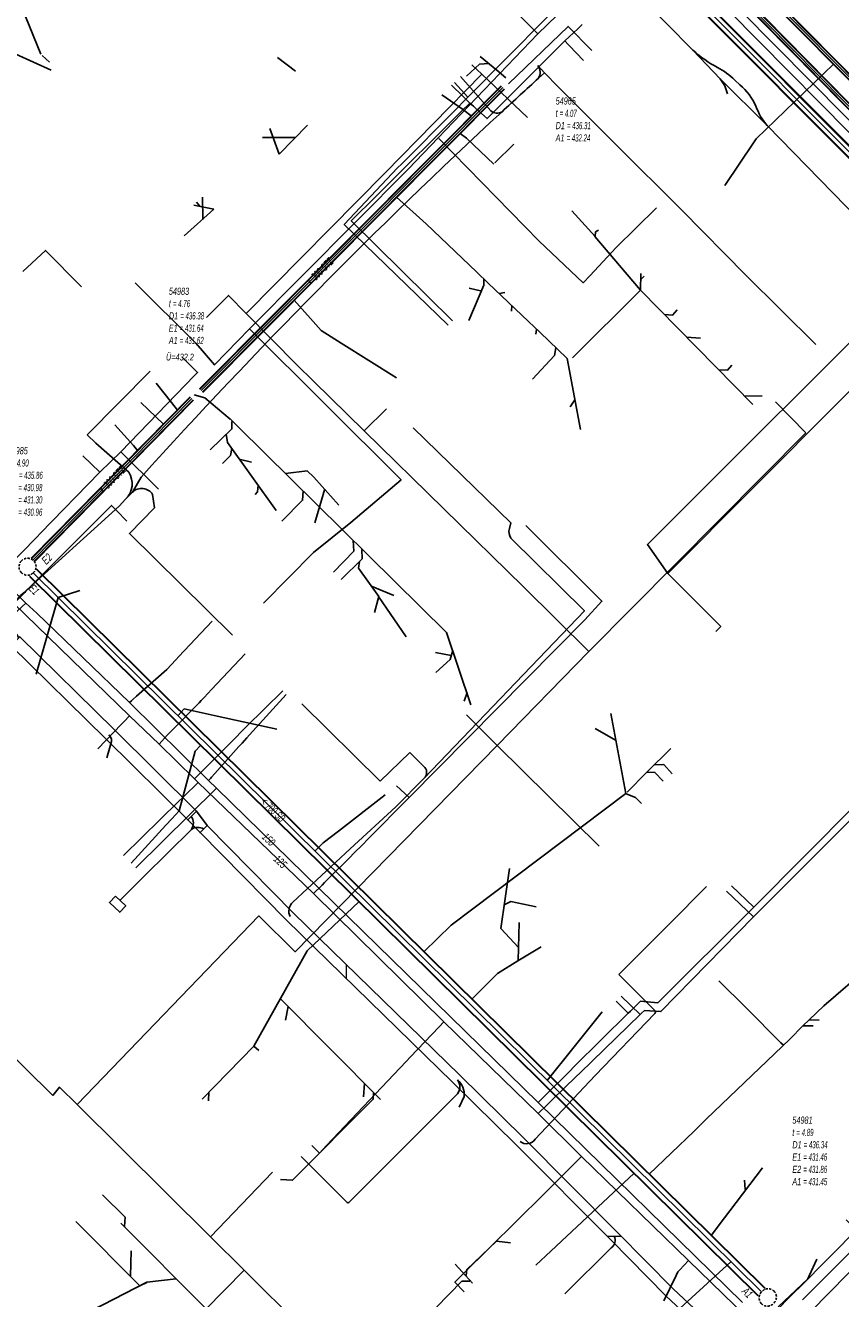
# Model space of a CAD drawing. Header units: metres. Extents: x 2695563 to 2696938, y 1260544 to 1262032.
# Tile 30 of 256: x 2695838 to 2695895, y 1261001 to 1261090. Entities that reach past the tile are written whole.
import ezdxf

# ---------------------------------------------------------------- set-up
doc = ezdxf.new("R2010")
doc.units = ezdxf.units.M
doc.linetypes.add('AUSGEZOGEN', pattern=[0])
doc.linetypes.add('STRICHLINIE2_S3', pattern=[0.25, 0.15, -0.1])
for name, color, linetype in [('AW_LK_ Haltung Text', 7, 'AUSGEZOGEN'), ('AW_LK_Ein-Auslauftext', 24, 'AUSGEZOGEN'), ('AW_LK_Haltung', 24, 'AUSGEZOGEN'), ('AW_LK_Normschacht Text', 24, 'AUSGEZOGEN'), ('AW_LK_Schacht Detailpolygon', 24, 'AUSGEZOGEN'), ('EW_LK_Bauwerk_FL_Linie_Punkt', 1, 'AUSGEZOGEN'), ('EW_LK_Trasseabs', 1, 'AUSGEZOGEN'), ('EW_LK_Trasserand', 1, 'AUSGEZOGEN'), ('FM_LK_SW_TRASSEKANTE', 94, 'AUSGEZOGEN'), ('GA_LK_Leitung', 32, 'AUSGEZOGEN'), ('GA_LK_Leitung_Text', 32, 'AUSGEZOGEN'), ('TV_LK_LEITUNG', 92, 'AUSGEZOGEN'), ('WA_LK_Leitung', 171, 'AUSGEZOGEN'), ('WA_LK_Leitung_Text', 171, 'AUSGEZOGEN')]:
    doc.layers.add(name, color=color, linetype=linetype)
doc.styles.add('ARIAL', font='arial.ttf')
pattern_1 = [(0, (2708005, 1273150), (6075, 6075), [6075, -6075]), (90, (2708005, 1273150), (-6075, 6075), [6075, -6075])]

# ---------------------------------------------------------------- blocks, each defined once
blk = doc.blocks.new('COMPLEXOBJECT_1523')
at = {"layer": 'AW_LK_Schacht Detailpolygon', "color": 24, "linetype": 'STRICHLINIE2_S3', "transparency": 33554687}
for centre, radius, start, end in [((5889.127, 11001.453), 0.587, 135.93559, 222.2071), ((5889.171, 11001.505), 0.585, 43.4465, 142.59935), ((5889.171, 11001.505), 0.586, 315.92018, 43.51464), ((5889.127, 11001.454), 0.587, 222.34108, 322.49973)]:
    blk.add_arc(centre, radius, start, end, dxfattribs=at)
blk = doc.blocks.new('COMPLEXOBJECT_1524')
at = {"layer": 'AW_LK_Schacht Detailpolygon', "color": 24, "linetype": 'STRICHLINIE2_S3', "transparency": 33554687}
for centre, radius, start, end in [((5837.244, 11052.71), 0.592, 51.43578, 138.29027), ((5837.245, 11052.712), 0.59, 312.00023, 51.43649), ((5837.229, 11052.698), 0.589, 136.44851, 223.41002), ((5837.231, 11052.697), 0.589, 223.16107, 313.97132)]:
    blk.add_arc(centre, radius, start, end, dxfattribs=at)
blk = doc.blocks.new('COMPLEXOBJECT_2342')
at = {"layer": 'EW_LK_Trasseabs', "color": 1, "linetype": 'AUSGEZOGEN', "transparency": 33554687}
blk.add_line((5859.78, 11008.144), (5867.387, 11015.755), dxfattribs=at)
blk.add_arc((5859.719, 11008.213), 0.0917, 231.39052, 311.52219, dxfattribs=at)
blk = doc.blocks.new('COMPLEXOBJECT_2343')
at = {"layer": 'EW_LK_Trasseabs', "color": 1, "linetype": 'AUSGEZOGEN', "transparency": 33554687}
blk.add_line((5872.846, 11012.563), (5877.039, 11017.048), dxfattribs=at)
blk.add_arc((5872.243, 11012.993), 0.741, 231.58753, 324.47644, dxfattribs=at)
blk = doc.blocks.new('COMPLEXOBJECT_2381')
at = {"layer": 'EW_LK_Trasseabs', "color": 1, "linetype": 'AUSGEZOGEN', "transparency": 33554687}
for p, q in [((5881.237, 11021.591), (5879.547, 11023.27)), ((5877.039, 11017.048), (5881.232, 11021.372))]:
    blk.add_line(p, q, dxfattribs=at)
blk.add_arc((5881.115, 11021.484), 0.162, 316.27601, 41.1082, dxfattribs=at)
blk = doc.blocks.new('COMPLEXOBJECT_2401')
at = {"layer": 'EW_LK_Trasseabs', "color": 1, "linetype": 'AUSGEZOGEN', "transparency": 33554687}
blk.add_lwpolyline([(5865.048, 11037.873), (5876.292, 11049.623), (5871.137, 11054.711)], dxfattribs=at)
blk.add_arc((5871.69, 11055.128), 0.692, 158.83737, 217.03781, dxfattribs=at)
blk = doc.blocks.new('COMPLEXOBJECT_2519')
at = {"layer": 'EW_LK_Trasseabs', "color": 1, "linetype": 'AUSGEZOGEN', "transparency": 33554687}
blk.add_line((5888.481, 10996.73), (5893.389, 11001.742), dxfattribs=at)
blk.add_arc((5888.721, 10996.368), 0.434, 123.63211, 214.58286, dxfattribs=at)
blk = doc.blocks.new('COMPLEXOBJECT_2582')
at = {"layer": 'EW_LK_Trasseabs', "color": 1, "linetype": 'AUSGEZOGEN', "transparency": 33554687}
blk.add_lwpolyline([(5836.909, 11050.822), (5843.653, 11056.948), (5844.119, 11057.448)], dxfattribs=at)
blk.add_arc((5838.24, 11049.146), 2.14, 128.4507, 221.50115, dxfattribs=at)
blk = doc.blocks.new('COMPLEXOBJECT_2583')
at = {"layer": 'EW_LK_Trasseabs', "color": 1, "linetype": 'AUSGEZOGEN', "transparency": 33554687}
blk.add_line((5844.332, 11059.325), (5842.035, 11061.37), dxfattribs=at)
blk.add_arc((5843.094, 11058.515), 1.48, 313.85786, 33.1938, dxfattribs=at)
blk = doc.blocks.new('COMPLEXOBJECT_2584')
at = {"layer": 'EW_LK_Trasseabs', "color": 1, "linetype": 'AUSGEZOGEN', "transparency": 33554687}
blk.add_line((5855.841, 11029.188), (5859.863, 11032.92), dxfattribs=at)
blk.add_arc((5856.422, 11028.559), 0.856, 132.72537, 206.25505, dxfattribs=at)
blk = doc.blocks.new('COMPLEXOBJECT_2593')
at = {"layer": 'EW_LK_Trasseabs', "color": 1, "linetype": 'AUSGEZOGEN', "transparency": 33554687}
blk.add_line((5842.802, 11039.307), (5843.08, 11040.287), dxfattribs=at)
blk.add_arc((5842.67, 11040.523), 0.473, 330.05362, 54.92608, dxfattribs=at)
blk = doc.blocks.new('COMPLEXOBJECT_2594')
at = {"layer": 'EW_LK_Trasseabs', "color": 1, "linetype": 'AUSGEZOGEN', "transparency": 33554687}
blk.add_line((5867.519, 11014.809), (5867.855, 11015.575), dxfattribs=at)
blk.add_arc((5866.581, 11015.724), 1.282, 353.34257, 51.4227, dxfattribs=at)
blk = doc.blocks.new('COMPLEXOBJECT_2607')
at = {"layer": 'EW_LK_Trasseabs', "color": 1, "linetype": 'AUSGEZOGEN', "transparency": 33554687}
blk.add_line((5865.111, 11038.637), (5864.732, 11039.009), dxfattribs=at)
blk.add_arc((5864.659, 11038.29), 0.57, 313.06378, 37.50824, dxfattribs=at)
blk = doc.blocks.new('COMPLEXOBJECT_2640')
at = {"layer": 'EW_LK_Trasseabs', "color": 1, "linetype": 'AUSGEZOGEN', "transparency": 33554687}
blk.add_line((5887.201, 11086.492), (5886.851, 11086.815), dxfattribs=at)
for centre, radius, start, end in [((5889.782, 11095.405), 8.755, 227.81828, 241.63145), ((5883.069, 11082.864), 5.469, 46.25012, 62.17336), ((5884.051, 11082.971), 4.725, 25.42124, 48.18335), ((5892.287, 11086.376), 4.201, 199.13266, 220.886)]:
    blk.add_arc(centre, radius, start, end, dxfattribs=at)
blk = doc.blocks.new('COMPLEXOBJECT_2695')
at = {"layer": 'EW_LK_Trasseabs', "color": 1, "linetype": 'AUSGEZOGEN', "transparency": 33554687}
blk.add_line((5869.73, 11084.662), (5867.594, 11087.079), dxfattribs=at)
blk.add_arc((5870.165, 11085.181), 0.677, 230.04091, 301.06109, dxfattribs=at)

msp = doc.modelspace()

# ---------------------------------------------------------------- hatches: boundary and pattern name
at = {"layer": 'EW_LK_Bauwerk_FL_Linie_Punkt', "lineweight": 18, "transparency": 33554687}
h = msp.add_hatch(dxfattribs=at)
h.set_pattern_fill('MUSTER', color=1, scale=2025, style=0, pattern_type=2)
h.set_pattern_definition([(0, (2699905, 1265050), (2025, 2025), [2025, -2025]), (90, (2699905, 1265050), (-2025, 2025), [2025, -2025])])
h.paths.add_polyline_path([(2695844.369, 1261029.425), (2695843.947, 1261028.975), (2695844.677, 1261028.291), (2695845.098, 1261028.741)], flags=0)
at = {"layer": 'EW_LK_Trasserand', "lineweight": 18, "transparency": 33554687}
h = msp.add_hatch(dxfattribs=at)
h.set_pattern_fill('MUSTER', color=1, scale=6075, style=0, pattern_type=2)
h.set_pattern_definition(pattern_1)
h.paths.add_polyline_path([(2695850.059, 1261035.386), (2695844.284, 1261041.097), (2695837.666, 1261047.599), (2695837.05, 1261046.971), (2695843.667, 1261040.471), (2695849.44, 1261034.76)], flags=0)
h = msp.add_hatch(dxfattribs=at)
h.set_pattern_fill('MUSTER', color=1, scale=6075, style=0, pattern_type=2)
h.set_pattern_definition(pattern_1)
h.paths.add_polyline_path([(2695849.44, 1261034.76), (2695850.313, 1261033.877), (2695850.811, 1261034.369), (2695850.059, 1261035.386)], flags=0)
h = msp.add_hatch(dxfattribs=at)
h.set_pattern_fill('MUSTER', color=1, scale=6075, style=0, pattern_type=2)
h.set_pattern_definition(pattern_1)
h.paths.add_polyline_path([(2695887.908, 1260997.747), (2695883.488, 1261001.887), (2695879.603, 1261005.82), (2695873, 1261012.471), (2695868.491, 1261016.889), (2695856.871, 1261028.238), (2695850.811, 1261034.369), (2695850.313, 1261033.877), (2695856.377, 1261027.741), (2695868.001, 1261016.389), (2695872.507, 1261011.974), (2695879.106, 1261005.327), (2695883, 1261001.385), (2695887.43, 1260997.236)], flags=0)

# ---------------------------------------------------------------- linework, layer by layer
at = {"layer": 'AW_LK_Haltung', "linetype": 'AUSGEZOGEN', "transparency": 33554687}
for p, q in [((2695922.982, 1261059.516), (2695867.239, 1261115.988)), ((2695922.996, 1261059.53), (2695867.253, 1261116.002)), ((2695923.01, 1261059.544), (2695867.267, 1261116.016)), ((2695922.768, 1261059.306), (2695867.025, 1261115.778)), ((2695922.782, 1261059.32), (2695867.039, 1261115.792)), ((2695922.796, 1261059.334), (2695867.053, 1261115.806)), ((2695871.415, 1261086.229), (2695850.26, 1261064.977)), ((2695871.429, 1261086.215), (2695850.274, 1261064.963)), ((2695871.443, 1261086.201), (2695850.288, 1261064.949)), ((2695871.627, 1261086.017), (2695850.472, 1261064.765)), ((2695871.641, 1261086.003), (2695850.486, 1261064.751)), ((2695871.655, 1261085.989), (2695850.5, 1261064.737)), ((2695849.605, 1261064.421), (2695838.462, 1261053.102)), ((2695849.619, 1261064.407), (2695838.476, 1261053.088)), ((2695849.633, 1261064.393), (2695838.49, 1261053.074)), ((2695849.819, 1261064.211), (2695838.676, 1261052.892)), ((2695849.833, 1261064.197), (2695838.69, 1261052.878)), ((2695849.847, 1261064.183), (2695838.704, 1261052.864)), ((2695889.416, 1261001.408), (2695838.35, 1261051.82)), ((2695889.43, 1261001.422), (2695838.364, 1261051.834)), ((2695889.444, 1261001.436), (2695838.378, 1261051.848)), ((2695889.908, 1261001.906), (2695838.842, 1261052.318)), ((2695889.922, 1261001.92), (2695838.856, 1261052.332)), ((2695889.936, 1261001.934), (2695838.87, 1261052.346))]:
    msp.add_line(p, q, dxfattribs=at)
at = {"layer": 'AW_LK_Haltung', "color": 255, "transparency": 33554687}
for p, q in [((2695922.889, 1261059.425), (2695867.146, 1261115.897)), ((2695871.535, 1261086.109), (2695850.38, 1261064.857)), ((2695849.726, 1261064.302), (2695838.583, 1261052.983)), ((2695889.676, 1261001.671), (2695838.61, 1261052.083))]:
    msp.add_line(p, q, dxfattribs=at)
at = {"layer": 'AW_LK_Haltung', "color": 24, "linetype": 'AUSGEZOGEN', "transparency": 33554687}
for p, q in [((2695839.141, 1261088.449), (2695838.063, 1261091.08)), ((2695839.748, 1261087.883), (2695839.229, 1261088.361)), ((2695855.738, 1261088.217), (2695856.998, 1261087.242)), ((2695867.27, 1261085.59), (2695868.784, 1261084.547)), ((2695855.197, 1261083.243), (2695855.853, 1261081.426)), ((2695855.853, 1261081.426), (2695857.846, 1261083.463)), ((2695854.678, 1261082.596), (2695857.004, 1261082.604)), ((2695872.318, 1261082.134), (2695870.989, 1261080.827)), ((2695887.113, 1261079.248), (2695889.168, 1261082.31)), ((2695849.868, 1261077.862), (2695851.278, 1261077.574)), ((2695850.058, 1261078.06), (2695850.285, 1261077.783)), ((2695850.485, 1261078.413), (2695850.492, 1261076.866)), ((2695866.175, 1261076.542), (2695864.093, 1261078.421)), ((2695851.278, 1261077.574), (2695849.2, 1261075.703)), ((2695876.387, 1261077.472), (2695878.024, 1261075.666)), ((2695869.72, 1261073.162), (2695866.175, 1261076.542)), ((2695877.987, 1261075.673), (2695881.192, 1261071.904)), ((2695870.516, 1261072.403), (2695869.72, 1261073.162)), ((2695873.335, 1261069.709), (2695870.516, 1261072.403)), ((2695881.222, 1261073.081), (2695881.188, 1261071.908)), ((2695881.447, 1261072.881), (2695881.221, 1261072.643)), ((2695869.173, 1261072.032), (2695870.075, 1261071.823)), ((2695871.672, 1261071.728), (2695871.29, 1261071.665)), ((2695881.196, 1261071.908), (2695876.432, 1261067.149)), ((2695889.076, 1261063.875), (2695881.188, 1261071.909)), ((2695858.791, 1261069.083), (2695856.897, 1261071.191)), ((2695872.16, 1261070.429), (2695872.179, 1261070.814)), ((2695874.129, 1261068.947), (2695873.335, 1261069.709)), ((2695873.863, 1261068.807), (2695873.913, 1261069.155)), ((2695876.055, 1261067.099), (2695874.129, 1261068.947)), ((2695885.402, 1261068.544), (2695884.419, 1261068.604)), ((2695876.982, 1261062.125), (2695876.063, 1261067.099)), ((2695889.737, 1261064.493), (2695888.494, 1261064.469)), ((2695846.165, 1261064.029), (2695847.741, 1261062.507)), ((2695876.269, 1261063.719), (2695876.584, 1261064.206)), ((2695853.911, 1261059.839), (2695853.058, 1261060.061)), ((2695860.04, 1261056.824), (2695858.283, 1261058.791)), ((2695858.366, 1261055.601), (2695859.053, 1261057.982)), ((2695841.884, 1261050.838), (2695840.359, 1261050.357)), ((2695863.903, 1261050.494), (2695862.375, 1261051.131)), ((2695838.82, 1261044.99), (2695840.359, 1261050.357)), ((2695864.762, 1261047.592), (2695862.83, 1261050.43)), ((2695869.308, 1261042.828), (2695867.6, 1261047.897)), ((2695866.813, 1261046.507), (2695867.92, 1261046.287)), ((2695868.823, 1261043.094), (2695869.028, 1261043.704)), ((2695855.7, 1261041.134), (2695851.5, 1261042.044)), ((2695879.108, 1261042.213), (2695880.164, 1261036.614)), ((2695878.016, 1261041.181), (2695879.447, 1261040.345)), ((2695883.325, 1261039.76), (2695881.64, 1261038.101)), ((2695863.288, 1261036.517), (2695860.014, 1261033.971)), ((2695871.999, 1261031.356), (2695871.407, 1261027.163)), ((2695871.411, 1261027.16), (2695872.646, 1261025.817)), ((2695872.69, 1261027.565), (2695872.608, 1261024.898)), ((2695898.09, 1261025.225), (2695894.051, 1261021.739)), ((2695871.17, 1261023.994), (2695869.395, 1261022.212)), ((2695888.6, 1261021.579), (2695886.692, 1261023.49)), ((2695862.952, 1261015.174), (2695855.94, 1261022.228)), ((2695856.3, 1261020.729), (2695856.476, 1261021.684)), ((2695891.035, 1261019.139), (2695888.6, 1261021.579)), ((2695878.508, 1261021.31), (2695876.457, 1261018.74)), ((2695893.72, 1261020.735), (2695893.034, 1261020.738)), ((2695893.299, 1261020.319), (2695892.591, 1261020.326)), ((2695850.454, 1261015.192), (2695854.071, 1261018.912)), ((2695854.418, 1261018.597), (2695854.071, 1261018.912)), ((2695876.457, 1261018.74), (2695874.66, 1261016.494)), ((2695891.23, 1261018.967), (2695891.035, 1261019.139)), ((2695861.762, 1261015.36), (2695861.84, 1261016.276)), ((2695850.904, 1261015.061), (2695850.924, 1261015.675)), ((2695884.925, 1261012.931), (2695881.811, 1261009.921)), ((2695874.563, 1261004.198), (2695880.75, 1261009.99)), ((2695888.48, 1261009.514), (2695888.532, 1261008.85)), ((2695887.082, 1261006.875), (2695886.144, 1261005.622)), ((2695845.481, 1261004.562), (2695845.418, 1261002.788)), ((2695868.201, 1261003.615), (2695869.425, 1261002.296)), ((2695873.859, 1261003.562), (2695874.563, 1261004.198)), ((2695883.156, 1260999.796), (2695887.541, 1261003.779)), ((2695893.57, 1261003.979), (2695893.027, 1261002.809)), ((2695839.748, 1260998.856), (2695846.576, 1261002.35)), ((2695846.568, 1261002.35), (2695848.64, 1261002.589))]:
    msp.add_line(p, q, dxfattribs=at)
for points in [[(2695877.771, 1261088.711), (2695876.116, 1261090.39), (2695871.939, 1261086.356)], [(2695839.856, 1261087.312), (2695837.388, 1261088.456), (2695837.213, 1261088.715)], [(2695868.984, 1261086.897), (2695869.902, 1261087.74), (2695870.548, 1261087.791)], [(2695869.959, 1261088.278), (2695871.114, 1261087.321), (2695871.756, 1261086.776)], [(2695889.168, 1261082.31), (2695889.309, 1261082.518), (2695894.735, 1261087.734)], [(2695868.784, 1261084.547), (2695869.136, 1261084.258), (2695869.321, 1261084.121)], [(2695870.901, 1261080.739), (2695868.989, 1261082.557), (2695868.554, 1261082.873)], [(2695878.24, 1261076.118), (2695878.047, 1261075.986), (2695878.011, 1261075.685)], [(2695869.149, 1261069.776), (2695870.207, 1261072.246), (2695870.204, 1261072.701)], [(2695883.776, 1261070.519), (2695883.444, 1261070.156), (2695882.888, 1261070.203)], [(2695864.085, 1261065.757), (2695860.21, 1261068.191), (2695858.791, 1261069.083)], [(2695873.628, 1261065.672), (2695875.175, 1261067.323), (2695875.262, 1261067.861)], [(2695887.606, 1261066.634), (2695887.298, 1261066.303), (2695886.683, 1261066.315)], [(2695847.225, 1261065.372), (2695848.31, 1261064.032), (2695848.718, 1261063.494)], [(2695852.428, 1261062.869), (2695850.641, 1261064.353), (2695849.892, 1261064.575)], [(2695844.332, 1261062.469), (2695845.638, 1261061.02), (2695845.92, 1261060.657)], [(2695851.007, 1261060.698), (2695852.536, 1261062.177), (2695852.536, 1261062.686)], [(2695867.6, 1261047.897), (2695853.004, 1261062.294), (2695852.422, 1261062.875)], [(2695855.654, 1261056.455), (2695852.23, 1261061.22), (2695852.149, 1261061.811)], [(2695851.875, 1261059.751), (2695852.445, 1261060.319), (2695852.537, 1261060.803)], [(2695858.283, 1261058.791), (2695857.808, 1261059.237), (2695856.306, 1261059.044)], [(2695854.161, 1261057.575), (2695854.344, 1261057.755), (2695854.383, 1261058.226)], [(2695856.045, 1261055.716), (2695857.502, 1261057.175), (2695857.528, 1261057.803)], [(2695859.677, 1261052.13), (2695861.081, 1261053.609), (2695861.055, 1261054.355)], [(2695860.204, 1261051.61), (2695861.683, 1261053.073), (2695861.657, 1261053.727)], [(2695862.533, 1261049.303), (2695862.839, 1261050.421), (2695861.421, 1261052.422), (2695861.489, 1261052.871)], [(2695866.835, 1261045.1), (2695867.839, 1261046.01), (2695868.002, 1261046.563)], [(2695851.5, 1261042.044), (2695849.198, 1261042.542), (2695848.756, 1261042.067)], [(2695848.332, 1261034.851), (2695848.835, 1261035.392), (2695849.955, 1261039.594), (2695850.37, 1261039.994)], [(2695883.427, 1261038), (2695882.82, 1261038.652), (2695882.202, 1261038.629)], [(2695882.79, 1261037.489), (2695882.202, 1261038.09), (2695881.64, 1261038.101), (2695880.253, 1261036.703)], [(2695880.164, 1261036.614), (2695867.927, 1261027.386), (2695866.012, 1261025.524)], [(2695881.268, 1261035.905), (2695880.837, 1261036.335), (2695880.179, 1261036.585)], [(2695845.472, 1261031.729), (2695847.918, 1261034.399), (2695848.332, 1261034.851)], [(2695860.014, 1261033.971), (2695858.932, 1261033.151), (2695858.363, 1261032.583)], [(2695854.079, 1261018.912), (2695857.829, 1261025.59), (2695861.477, 1261029.045)], [(2695873.874, 1261028.669), (2695872.091, 1261029.036), (2695871.641, 1261028.819)], [(2695874.22, 1261025.867), (2695872.583, 1261024.883), (2695871.17, 1261023.994)], [(2695894.051, 1261021.739), (2695893.034, 1261020.738), (2695892.591, 1261020.326), (2695891.66, 1261019.404)], [(2695891.66, 1261019.404), (2695885.832, 1261013.806), (2695884.925, 1261012.931)], [(2695855.952, 1261009.558), (2695856.794, 1261009.506), (2695862.456, 1261015.18), (2695862.473, 1261015.601)], [(2695889.761, 1261010.385), (2695887.453, 1261007.371), (2695887.082, 1261006.875)], [(2695843.467, 1261008.477), (2695845.047, 1261006.919), (2695845.004, 1261006.259)], [(2695841.589, 1261006.621), (2695846.086, 1261002.108), (2695846.564, 1261002.337)], [(2695844.744, 1261006.497), (2695850.764, 1261000.466), (2695850.65, 1261000.366)], [(2695872.076, 1261005.12), (2695871.091, 1261005.229), (2695869.023, 1261003.25), (2695868.968, 1261002.824)], [(2695893.027, 1261002.809), (2695892.919, 1261002.585), (2695890.848, 1261000.627)], [(2695862.71, 1260995.938), (2695863.227, 1260996.613), (2695864.128, 1260997.788), (2695868.673, 1261002.434), (2695869.23, 1261002.434)]]:
    msp.add_lwpolyline(points, dxfattribs=at)
at = {"layer": 'EW_LK_Bauwerk_FL_Linie_Punkt', "color": 1, "linetype": 'AUSGEZOGEN', "transparency": 33554687}
msp.add_lwpolyline([(2695844.369, 1261029.425), (2695843.947, 1261028.975), (2695844.677, 1261028.291), (2695845.098, 1261028.741), (2695844.369, 1261029.425)], close=True, dxfattribs=at)
at = {"layer": 'EW_LK_Trasseabs', "color": 1, "linetype": 'AUSGEZOGEN', "transparency": 33554687}
for p, q in [((2695884.873, 1261088.727), (2695876.701, 1261096.985)), ((2695886.786, 1261086.712), (2695884.873, 1261088.727)), ((2695874.46, 1261087.136), (2695873.986, 1261087.653)), ((2695874.046, 1261086.761), (2695874.46, 1261087.136)), ((2695875.431, 1261086.16), (2695874.46, 1261087.136)), ((2695890.081, 1261083.436), (2695886.786, 1261086.712)), ((2695879.474, 1261082.118), (2695875.431, 1261086.16)), ((2695884.076, 1261077.534), (2695879.474, 1261082.118)), ((2695888.582, 1261072.96), (2695884.076, 1261077.534)), ((2695893.493, 1261068.085), (2695888.582, 1261072.96)), ((2695842.397, 1261061.769), (2695846.818, 1261066.211)), ((2695843.005, 1261061.18), (2695842.397, 1261061.769)), ((2695872.102, 1261055.58), (2695865.263, 1261062.255)), ((2695845.575, 1261057.747), (2695846.178, 1261058.797)), ((2695845.089, 1261057.258), (2695845.575, 1261057.747)), ((2695847.119, 1261056.639), (2695846.979, 1261057.581)), ((2695872.014, 1261055.188), (2695872.102, 1261055.58)), ((2695862.928, 1261037.492), (2695857.449, 1261042.905)), ((2695865.014, 1261039.493), (2695862.928, 1261037.492)), ((2695865.702, 1261038.819), (2695865.014, 1261039.493)), ((2695846.39, 1261030.813), (2695849.699, 1261034.099)), ((2695844.689, 1261029.125), (2695846.39, 1261030.813)), ((2695880.517, 1261023.08), (2695879.68, 1261023.922)), ((2695857.391, 1261011.18), (2695860.632, 1261007.951)), ((2695894.359, 1261001.552), (2695903.46, 1261010.832)), ((2695875.887, 1261001.532), (2695879.148, 1261004.775))]:
    msp.add_line(p, q, dxfattribs=at)
for points in [[(2695887.305, 1261085.67), (2695887.121, 1261086.22), (2695886.786, 1261086.712)], [(2695933.367, 1261039.691), (2695923.279, 1261049.819), (2695905.1, 1261068.21), (2695896.538, 1261076.832), (2695890.081, 1261083.436)], [(2695852.582, 1261047.713), (2695845.356, 1261054.852), (2695847.119, 1261056.639)], [(2695860.833, 1261032.73), (2695864.04, 1261035.683), (2695866.018, 1261037.683)], [(2695879.68, 1261023.922), (2695883.245, 1261027.505), (2695885.834, 1261030.091)]]:
    msp.add_lwpolyline(points, dxfattribs=at)
for centre, radius, start, end in [((2695873.375, 1261087.164), 0.782, 329.0004, 38.69596), ((2696234.161, 1260691.587), 534.645, 132.34239, 132.71495), ((2696144.211, 1260789.656), 401.573, 132.77702, 137.9161), ((2695846.209, 1261057.088), 0.915, 32.63879, 133.87524), ((2695849.054, 1261034.545), 0.784, 325.35221, 36.2847), ((2695850.149, 1261033.435), 0.802, 59.03691, 124.14905), ((2695867.768, 1261016.047), 0.761, 320.70976, 39.99832), ((2695878.816, 1261005.287), 0.61, 302.92694, 28.02406)]:
    msp.add_arc(centre, radius, start, end, dxfattribs=at)
at = {"layer": 'EW_LK_Trasserand', "color": 1, "linetype": 'AUSGEZOGEN', "transparency": 33554687}
for points in [[(2695850.059, 1261035.386), (2695844.284, 1261041.097), (2695837.666, 1261047.599), (2695837.05, 1261046.971), (2695843.667, 1261040.471), (2695849.44, 1261034.76), (2695850.059, 1261035.386)], [(2695849.44, 1261034.76), (2695850.313, 1261033.877), (2695850.811, 1261034.369), (2695850.059, 1261035.386), (2695849.44, 1261034.76)], [(2695887.908, 1260997.747), (2695883.488, 1261001.887), (2695879.603, 1261005.82), (2695873, 1261012.471), (2695868.491, 1261016.889), (2695856.871, 1261028.238), (2695850.811, 1261034.369), (2695850.313, 1261033.877), (2695856.377, 1261027.741), (2695868.001, 1261016.389), (2695872.507, 1261011.974), (2695879.106, 1261005.327), (2695883, 1261001.385), (2695887.43, 1260997.236), (2695887.908, 1260997.747)]]:
    msp.add_lwpolyline(points, close=True, dxfattribs=at)
at = {"layer": 'FM_LK_SW_TRASSEKANTE', "linetype": 'AUSGEZOGEN', "transparency": 33554687}
for p, q in [((2695881.526, 1261095.465), (2695899.877, 1261077.052)), ((2695881.548, 1261095.486), (2695899.898, 1261077.073)), ((2695881.57, 1261095.506), (2695899.92, 1261077.094)), ((2695881.968, 1261095.872), (2695900.302, 1261077.476)), ((2695881.99, 1261095.892), (2695900.324, 1261077.497)), ((2695882.012, 1261095.913), (2695900.345, 1261077.518))]:
    msp.add_line(p, q, dxfattribs=at)
at = {"layer": 'FM_LK_SW_TRASSEKANTE', "color": 255, "transparency": 33554687}
msp.add_line((2695881.769, 1261095.689), (2695900.111, 1261077.285), dxfattribs=at)
at = {"layer": 'FM_LK_SW_TRASSEKANTE', "color": 94, "linetype": 'AUSGEZOGEN', "transparency": 33554687}
msp.add_line((2695879.611, 1261095.358), (2695873.989, 1261089.877), dxfattribs=at)
for points in [[(2695867.797, 1261096.044), (2695869.921, 1261093.926), (2695872.754, 1261091.101), (2695873.989, 1261089.877)], [(2695853.775, 1261069.192), (2695864.922, 1261080.414), (2695867.004, 1261082.586), (2695873.989, 1261089.877)], [(2695882.319, 1261077.682), (2695879.473, 1261074.871), (2695877.663, 1261072.928), (2695877.186, 1261072.416), (2695874.1, 1261075.332), (2695867.046, 1261082.54)], [(2695845.762, 1261072.411), (2695850.022, 1261068.186), (2695850.476, 1261067.654), (2695851.32, 1261066.664), (2695853.775, 1261069.192)], [(2695900.417, 1261072.776), (2695881.684, 1261054.069), (2695883.109, 1261052.038)], [(2695901.2, 1261070.197), (2695883.109, 1261052.038), (2695885.128, 1261050.027), (2695886.828, 1261048.333), (2695886.475, 1261047.979)], [(2695854.753, 1261049.967), (2695858.269, 1261053.522), (2695860.891, 1261055.62), (2695864.407, 1261058.614), (2695853.775, 1261069.192)]]:
    msp.add_lwpolyline(points, dxfattribs=at)
at = {"layer": 'GA_LK_Leitung', "linetype": 'AUSGEZOGEN', "transparency": 33554687}
for p, q in [((2695862.772, 1261118.116), (2695913.284, 1261066.791)), ((2695862.785, 1261118.129), (2695913.297, 1261066.805)), ((2695862.798, 1261118.142), (2695913.311, 1261066.818)), ((2695862.986, 1261118.326), (2695913.497, 1261067.002)), ((2695862.999, 1261118.339), (2695913.511, 1261067.015)), ((2695863.012, 1261118.352), (2695913.524, 1261067.029))]:
    msp.add_line(p, q, dxfattribs=at)
at = {"layer": 'GA_LK_Leitung', "color": 255, "linetype": 'AUSGEZOGEN', "transparency": 33554687}
msp.add_line((2695862.892, 1261118.234), (2695913.404, 1261066.91), dxfattribs=at)
at = {"layer": 'GA_LK_Leitung', "color": 32, "linetype": 'AUSGEZOGEN', "transparency": 33554687}
for p, q in [((2695843.27, 1261059.14), (2695842.09, 1261060.29)), ((2695844.75, 1261060.57), (2695847.4, 1261057.94)), ((2695848.829, 1261046.21), (2695851.158, 1261048.688)), ((2695853.773, 1261040.726), (2695856.35, 1261043.565)), ((2695851.45, 1261036.99), (2695845.796, 1261031.406)), ((2695887.58, 1261030.144), (2695889.154, 1261028.649))]:
    msp.add_line(p, q, dxfattribs=at)
for points in [[(2695862.869, 1261117.264), (2695863.164, 1261116.965), (2695867.658, 1261112.391), (2695883.38, 1261096.413), (2695912.516, 1261066.969), (2695919.482, 1261059.862), (2695935.616, 1261043.485), (2695952.834, 1261026.129), (2695966.508, 1261012.274), (2695975.912, 1261002.87), (2695979.168, 1260999.703), (2695982.735, 1260996.409), (2695983.78, 1260995.484)], [(2695877.114, 1261090.523), (2695876.987, 1261090.404), (2695876.801, 1261090.231), (2695875.878, 1261089.369), (2695870.441, 1261083.924), (2695869.625, 1261084.662), (2695869.477, 1261084.796), (2695869.366, 1261084.897), (2695869.228, 1261085.021)], [(2695875.878, 1261089.369), (2695876.116, 1261089.12), (2695876.185, 1261089.048), (2695877.195, 1261087.991)], [(2695869.228, 1261085.021), (2695868.727, 1261085.508), (2695867.944, 1261086.269)], [(2695869.228, 1261085.021), (2695868.63, 1261084.426), (2695862.936, 1261078.764), (2695862.688, 1261078.518)], [(2695806.874, 1261080.657), (2695807.207, 1261080.327), (2695809.6, 1261077.96), (2695810.67, 1261076.87), (2695830.08, 1261057.88), (2695836.19, 1261051.85), (2695838.1, 1261049.97), (2695838.86, 1261049.26), (2695845.35, 1261042.99), (2695850.9, 1261037.52), (2695851.45, 1261036.99), (2695874.01, 1261014.96), (2695888.35, 1261000.94)], [(2695862.688, 1261078.518), (2695860.907, 1261076.764), (2695868.012, 1261069.76)], [(2695838.879, 1261054.619), (2695839.095, 1261054.841), (2695843.27, 1261059.14), (2695844.75, 1261060.57), (2695849.927, 1261065.912), (2695850.139, 1261066.131), (2695849.058, 1261067.213)], [(2695836.19, 1261051.85), (2695836.329, 1261051.993), (2695836.387, 1261052.053), (2695836.671, 1261052.345), (2695838.879, 1261054.619)], [(2695838.1, 1261049.97), (2695837.24, 1261049.19), (2695817.566, 1261029.304), (2695817.061, 1261028.793), (2695816.588, 1261028.312), (2695816.38, 1261028.1), (2695814.59, 1261029.77), (2695814.243, 1261030.016), (2695813.941, 1261030.23)], [(2695845.35, 1261042.99), (2695845.5, 1261043.122), (2695845.583, 1261043.196), (2695845.853, 1261043.433), (2695847.979, 1261045.305), (2695848.617, 1261045.984), (2695848.829, 1261046.21)], [(2695901.869, 1261044.352), (2695902.209, 1261044.02), (2695902.518, 1261043.719), (2695902.802, 1261043.442), (2695902.938, 1261043.308), (2695903.334, 1261042.923), (2695889.154, 1261028.649), (2695882.412, 1261021.951), (2695881.196, 1261022.047), (2695880.972, 1261021.828), (2695880.502, 1261021.368), (2695880.34, 1261021.21)], [(2695850.9, 1261037.52), (2695851.033, 1261037.669), (2695851.112, 1261037.757), (2695851.34, 1261038.012), (2695853.038, 1261039.914), (2695853.12, 1261040.005), (2695853.252, 1261040.153), (2695853.579, 1261040.514), (2695853.773, 1261040.726)], [(2695876.216, 1261017.138), (2695876.554, 1261017.472), (2695880.34, 1261021.21), (2695879.497, 1261022.063)], [(2695874.01, 1261014.96), (2695874.152, 1261015.101), (2695874.222, 1261015.17), (2695874.458, 1261015.403), (2695876.216, 1261017.138)], [(2695892.549, 1261001.122), (2695892.831, 1261001.404), (2695896.88, 1261005.44), (2695895.627, 1261006.723)]]:
    msp.add_lwpolyline(points, dxfattribs=at)
at = {"layer": 'TV_LK_LEITUNG', "color": 92, "linetype": 'AUSGEZOGEN', "transparency": 33554687}
for p, q in [((2695853.546, 1261070.266), (2695857.09, 1261066.66)), ((2695857.09, 1261066.66), (2695861.811, 1261062.037)), ((2695863.378, 1261063.582), (2695861.811, 1261062.037)), ((2695892.785, 1261061.902), (2695890.671, 1261064.076)), ((2695892.785, 1261061.902), (2695877.562, 1261046.56)), ((2695871.133, 1261039.985), (2695877.562, 1261046.56)), ((2695868.989, 1261042.137), (2695871.133, 1261039.985)), ((2695871.133, 1261039.985), (2695878.288, 1261032.92)), ((2695839.984, 1261015.442), (2695834.2, 1261021.138)), ((2695841.686, 1261014.814), (2695851.042, 1261005.539)), ((2695855.394, 1261010.079), (2695851.042, 1261005.539)), ((2695851.042, 1261005.539), (2695853.394, 1261003.208)), ((2695853.394, 1261003.208), (2695850.669, 1261000.416)), ((2695853.394, 1261003.208), (2695861.879, 1260994.797))]:
    msp.add_line(p, q, dxfattribs=at)
for points in [[(2695869.369, 1261087.688), (2695870.058, 1261087.04), (2695873.273, 1261084.015)], [(2695853.546, 1261070.266), (2695863.282, 1261080.135), (2695870.058, 1261087.04)], [(2695853.546, 1261070.266), (2695852.299, 1261071.535), (2695850.762, 1261069.985)], [(2695861.811, 1261062.037), (2695872.984, 1261051.098), (2695877.562, 1261046.56)], [(2695841.686, 1261014.814), (2695854.424, 1261028.03), (2695856.988, 1261025.52), (2695871.133, 1261039.985)], [(2695841.686, 1261014.814), (2695840.459, 1261016.03), (2695839.984, 1261015.442)]]:
    msp.add_lwpolyline(points, dxfattribs=at)
at = {"layer": 'WA_LK_Leitung', "color": 7, "linetype": 'AUSGEZOGEN', "transparency": 33554687}
for p, q in [((2695869.09, 1261085.44), (2695868.14, 1261086.47)), ((2695851.115, 1261043.908), (2695853.465, 1261046.416)), ((2695853.55, 1261041.3), (2695856.105, 1261043.814)), ((2695864.97, 1261036.33), (2695864.089, 1261037.151)), ((2695862.05, 1261033.38), (2695864.97, 1261036.33)), ((2695889.12, 1261027.977), (2695887.237, 1261029.78)), ((2695883.687, 1261002.831), (2695882.826, 1261001.049))]:
    msp.add_line(p, q, dxfattribs=at)
for points in [[(2695862.298, 1261117.03), (2695863.524, 1261115.807), (2695881.033, 1261097.924), (2695904.286, 1261074.399), (2695914.709, 1261063.865)], [(2695877.975, 1261094.287), (2695877.879, 1261094.163), (2695874.56, 1261090.94), (2695869.09, 1261085.44), (2695868.087, 1261084.408)], [(2695868.087, 1261084.408), (2695864.451, 1261080.759), (2695864.158, 1261080.466)], [(2695806.403, 1261080.429), (2695814.12, 1261072.81), (2695826.01, 1261061.04), (2695831.29, 1261055.88), (2695837.25, 1261049.94), (2695845.37, 1261042.05), (2695847.44, 1261040.07), (2695849.91, 1261037.64), (2695850.18, 1261037.38), (2695858.27, 1261029.6), (2695867.41, 1261020.61), (2695874.02, 1261014.19), (2695877.05, 1261011.17), (2695884.56, 1261003.88), (2695886.142, 1261002.342), (2695889.47, 1260999.11), (2695890.16, 1260998.36)], [(2695864.158, 1261080.466), (2695860.415, 1261076.507), (2695867.704, 1261069.446)], [(2695842.002, 1261072.139), (2695839.464, 1261074.689), (2695837.871, 1261073.202)], [(2695840.659, 1261053.364), (2695840.878, 1261053.583), (2695844.09, 1261056.81), (2695844.229, 1261056.669), (2695844.372, 1261056.523), (2695844.442, 1261056.452), (2695845.17, 1261055.711)], [(2695864.97, 1261036.33), (2695877.28, 1261048.8), (2695878.49, 1261050.09), (2695873.156, 1261055.404)], [(2695837.25, 1261049.94), (2695837.844, 1261050.536), (2695838.008, 1261050.702), (2695838.098, 1261050.792), (2695840.659, 1261053.364)], [(2695881.18, 1261021.13), (2695881.274, 1261021.216), (2695881.484, 1261021.41), (2695882.626, 1261021.326), (2695889.12, 1261027.977), (2695903.944, 1261042.808), (2695902.742, 1261044.023), (2695902.145, 1261044.627)], [(2695847.44, 1261040.07), (2695848.032, 1261040.727), (2695848.217, 1261040.915), (2695848.303, 1261041.003), (2695850.245, 1261042.98), (2695850.383, 1261043.127), (2695850.595, 1261043.353), (2695850.843, 1261043.618), (2695851.115, 1261043.908)], [(2695845.37, 1261042.05), (2695844.994, 1261041.66), (2695844.806, 1261041.465), (2695843.145, 1261039.74)], [(2695849.91, 1261037.64), (2695850.594, 1261038.324), (2695850.772, 1261038.502), (2695850.878, 1261038.609), (2695852.573, 1261040.305), (2695852.668, 1261040.4), (2695852.791, 1261040.525), (2695853.224, 1261040.967), (2695853.55, 1261041.3)], [(2695850.18, 1261037.38), (2695849.827, 1261037.042), (2695849.517, 1261036.745), (2695849.372, 1261036.607), (2695849.091, 1261036.338), (2695848.79, 1261036.05), (2695844.941, 1261032.261)], [(2695858.27, 1261029.6), (2695858.86, 1261030.19), (2695859.045, 1261030.375), (2695859.225, 1261030.555), (2695860.854, 1261032.184), (2695861.045, 1261032.375), (2695861.745, 1261033.075), (2695862.05, 1261033.38)], [(2695879.851, 1261022.418), (2695881.18, 1261021.13), (2695876.954, 1261017.034), (2695876.685, 1261016.774)], [(2695867.41, 1261020.61), (2695867.069, 1261020.252), (2695865.053, 1261018.137), (2695864.77, 1261017.84)], [(2695858.136, 1261011.943), (2695858.68, 1261011.4), (2695858.917, 1261011.651), (2695859.18, 1261011.93), (2695864.77, 1261017.84)], [(2695876.685, 1261016.774), (2695874.999, 1261015.139), (2695874.814, 1261014.96), (2695874.639, 1261014.79), (2695874.02, 1261014.19)], [(2695877.05, 1261011.17), (2695876.775, 1261010.894), (2695874.42, 1261008.53)], [(2695868.831, 1261001.689), (2695868.18, 1261002.37), (2695868.487, 1261002.673), (2695868.728, 1261002.911), (2695874.42, 1261008.53)], [(2695892.093, 1261001.752), (2695892.311, 1261001.971), (2695896.536, 1261006.226), (2695895.87, 1261006.969)], [(2695884.56, 1261003.88), (2695883.95, 1261003.229), (2695883.805, 1261003.074), (2695883.687, 1261002.831)], [(2695889.47, 1260999.11), (2695890.078, 1260999.722), (2695890.258, 1260999.904), (2695890.358, 1261000.005), (2695892.093, 1261001.752)]]:
    msp.add_lwpolyline(points, dxfattribs=at)

# ---------------------------------------------------------------- block references
at = {"layer": 'AW_LK_Schacht Detailpolygon', "color": 24, "linetype": 'STRICHLINIE2_S3', "lineweight": -3, "transparency": 33554687}
for name in ['COMPLEXOBJECT_1524', 'COMPLEXOBJECT_1523']:
    msp.add_blockref(name, (2690000.97, 1249999.81), dxfattribs=at)
at = {"layer": 'EW_LK_Trasseabs', "color": 1, "linetype": 'AUSGEZOGEN', "lineweight": -3, "transparency": 33554687}
for name in ['COMPLEXOBJECT_2640', 'COMPLEXOBJECT_2695', 'COMPLEXOBJECT_2583', 'COMPLEXOBJECT_2582', 'COMPLEXOBJECT_2401', 'COMPLEXOBJECT_2593', 'COMPLEXOBJECT_2607', 'COMPLEXOBJECT_2584', 'COMPLEXOBJECT_2381', 'COMPLEXOBJECT_2594', 'COMPLEXOBJECT_2343', 'COMPLEXOBJECT_2342', 'COMPLEXOBJECT_2519']:
    msp.add_blockref(name, (2690000.97, 1249999.81), dxfattribs=at)

# ---------------------------------------------------------------- texts
at = {"layer": 'AW_LK_ Haltung Text', "color": 24, "transparency": 33554687, "char_height": 0.55705, "attachment_point": 5, "style": 'ARIAL'}
for s, insert, width, rotation in [('\\A1;{\\fArial|i1|b0;\\H0.557054;\\W0.700000;\\C24;< \\W0.490000;300 STZ}\\P', (2695858.71, 1261073.217), 2.75543, 45.1314), ('\\A1;{\\fArial|i1|b0;\\H0.557054;\\W0.700000;\\C24;< \\W0.490000;300 STZ}\\P', (2695844.135, 1261058.615), 2.75543, 45.4491), ('\\A1;{\\fArial|i1|b0;\\H0.557054;\\W0.700000;\\C24;< \\W0.490000;700 SB}\\P', (2695855.426, 1261035.474), 2.45674, 315.369)]:
    msp.add_mtext(s, dxfattribs=dict(at, insert=insert, width=width, rotation=rotation))
at = {"layer": 'AW_LK_Ein-Auslauftext', "color": 24, "transparency": 33554687, "char_height": 0.55705, "attachment_point": 7, "style": 'ARIAL'}
for s, insert, width, rotation in [('\\A1;{\\fArial|i1|b0;\\H0.557054;\\W0.700000;\\C24;E2}\\P', (2695839.527, 1261052.629), 0.86376, 45.4491), ('\\A1;{\\fArial|i1|b0;\\H0.557054;\\W0.700000;\\C24;E1}\\P', (2695838.23, 1261050.948), 0.85544, 315.369), ('\\A1;{\\fArial|i1|b0;\\H0.557054;\\W0.700000;\\C24;A1}\\P', (2695888.262, 1261001.662), 0.85544, 315.369)]:
    msp.add_mtext(s, dxfattribs=dict(at, insert=insert, width=width, rotation=rotation))
at = {"layer": 'AW_LK_Normschacht Text', "color": 24, "transparency": 33554687, "char_height": 0.50641, "attachment_point": 1, "line_spacing_factor": 1.024096, "style": 'ARIAL'}
for s, insert, width in [('\\A1;{\\fArial|i1|b0;\\H0.506413;\\W0.693136;\\C24;54965}\\P{\\fArial|i1|b0;\\H0.505000;\\W0.693136;\\C24;t \\W0.485195;= 4.07}\\P{\\fArial|i1|b0;\\H0.505000;\\W0.693136;\\C24;D1 \\W0.485195;= 436.31}\\P{\\fArial|i1|b0;\\H0.505000;\\W0.693136;\\C24;A1 \\W0.485195;= 432.24}\\P', (2695875.242, 1261085.417), 2.83248), ('\\A1;{\\fArial|i1|b0;\\H0.506413;\\W0.695136;\\C24;54983}\\P{\\fArial|i1|b0;\\H0.505000;\\W0.695136;\\C24;t \\W0.486595;= 4.76}\\P{\\fArial|i1|b0;\\H0.505000;\\W0.695136;\\C24;D1 \\W0.486595;= 436.38}\\P{\\fArial|i1|b0;\\H0.505000;\\W0.695136;\\C24;E1 \\W0.486595;= 431.64}\\P{\\fArial|i1|b0;\\H0.505000;\\W0.695136;\\C24;A1 \\W0.486595;= 431.62}\\P', (2695848.118, 1261072.08), 2.84065), ('\\A1;{\\fArial|i1|b0;\\H0.506413;\\W0.695318;\\C24;54985}\\P{\\fArial|i1|b0;\\H0.505000;\\W0.695318;\\C24;t \\W0.486723;= 4.90}\\P{\\fArial|i1|b0;\\H0.505000;\\W0.695318;\\C24;D1 \\W0.486723;= 435.86}\\P{\\fArial|i1|b0;\\H0.505000;\\W0.695318;\\C24;E1 \\W0.486723;= 430.98}\\P{\\fArial|i1|b0;\\H0.505000;\\W0.695318;\\C24;E2 \\W0.486723;= 431.30}\\P{\\fArial|i1|b0;\\H0.505000;\\W0.695318;\\C24;A1 \\W0.486723;= 430.96}\\P', (2695836.803, 1261060.904), 2.8414), ('\\A1;{\\fArial|i1|b0;\\H0.506413;\\W0.694955;\\C24;54981}\\P{\\fArial|i1|b0;\\H0.505000;\\W0.694955;\\C24;t \\W0.486468;= 4.89}\\P{\\fArial|i1|b0;\\H0.505000;\\W0.694955;\\C24;D1 \\W0.486468;= 436.34}\\P{\\fArial|i1|b0;\\H0.505000;\\W0.694955;\\C24;E1 \\W0.486468;= 431.46}\\P{\\fArial|i1|b0;\\H0.505000;\\W0.694955;\\C24;E2 \\W0.486468;= 431.86}\\P{\\fArial|i1|b0;\\H0.505000;\\W0.694955;\\C24;A1 \\W0.486468;= 431.45}\\P', (2695891.843, 1261013.972), 2.83648)]:
    msp.add_mtext(s, dxfattribs=dict(at, insert=insert, width=width))
at = {"layer": 'AW_LK_Normschacht Text', "color": 24, "transparency": 33554687, "insert": (2695847.915, 1261066.964), "char_height": 0.48109, "width": 1.9707, "attachment_point": 7, "style": 'ARIAL'}
msp.add_mtext('\\A1;{\\fArial|i1|b0;\\H0.481092;\\W0.700000;\\C24;Ü=432.2}\\P', dxfattribs=at)
at = {"layer": 'GA_LK_Leitung_Text', "color": 32, "transparency": 33554687, "insert": (2695855.123, 1261033.395), "char_height": 0.55825, "width": 1.10806, "attachment_point": 5, "rotation": 315.6804, "style": 'ARIAL'}
msp.add_mtext('\\A1;{\\fArial|i1|b0;\\H0.558250;\\W0.700000;\\C32;150}\\P', dxfattribs=at)
at = {"layer": 'WA_LK_Leitung_Text', "color": 7, "transparency": 33554687, "insert": (2695855.937, 1261031.835), "char_height": 0.55426, "width": 1.10014, "attachment_point": 5, "rotation": 316.1187, "style": 'ARIAL'}
msp.add_mtext('\\A1;{\\fArial|i1|b0;\\H0.554263;\\W0.700000;\\C7;125}\\P', dxfattribs=at)

doc.saveas('drawing.dxf')
